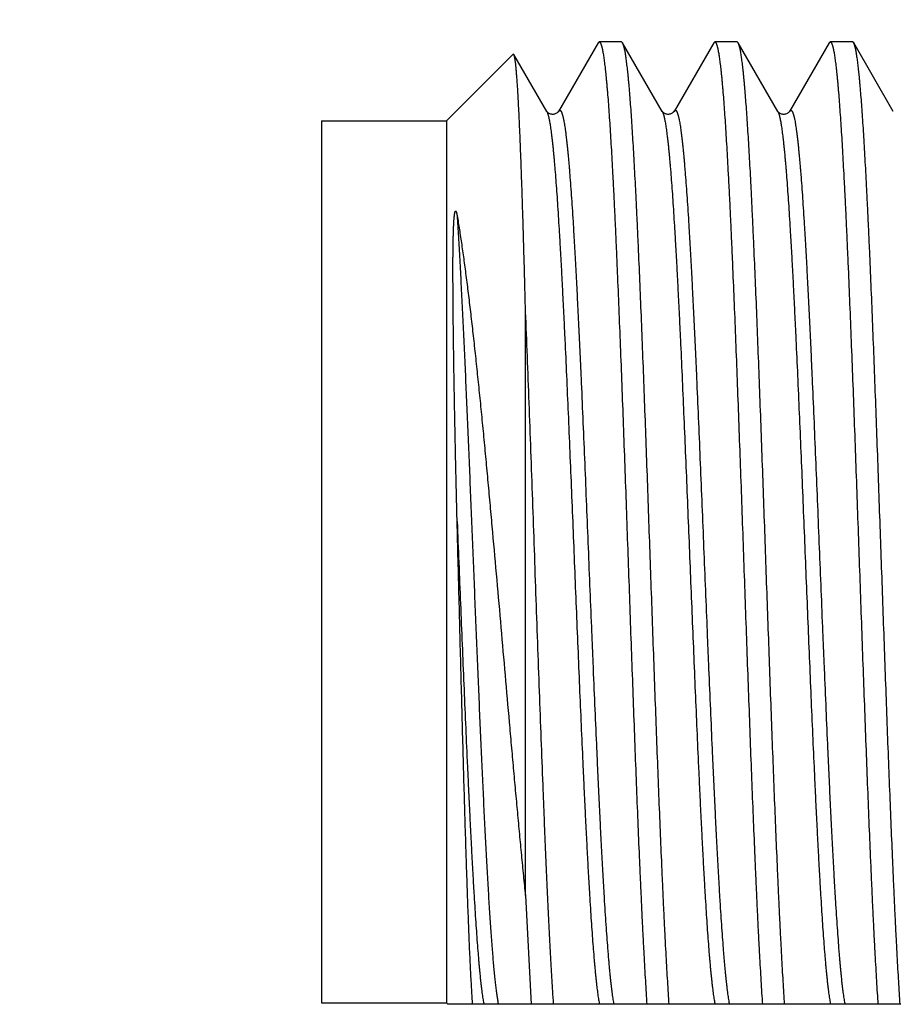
# Model space of a CAD drawing. Header units: inches. Extents: x 0.2 to 16.8, y 0.2 to 10.8.
# Tile 21 of 29: x 10.27 to 10.48, y 7.084 to 7.32. Entities that reach past the tile are written whole.
import ezdxf

# ---------------------------------------------------------------- set-up
doc = ezdxf.new("R2010")
doc.units = ezdxf.units.IN
doc.header["$LTSCALE"] = 0.935
doc.header["$MEASUREMENT"] = 0
doc.layers.get('0').update_dxf_attribs({"linetype": 'CONTINUOUS'})
doc.layers.add('DIMENSIONS', color=7, linetype='CONTINUOUS')
doc.styles.get("Standard").update_dxf_attribs({"font": 'txt', "width": 0.8})
doc.dimstyles.new('DIMSTYLE_1', dxfattribs={"dimtxt": 0.125, "dimasz": 0.18, "dimexe": 0.125, "dimexo": 0.0625, "dimgap": 0.03125, "dimtad": 0, "dimtih": 1, "dimtoh": 1, "dimzin": 4, "dimdsep": 46, "dimtxsty": 'STANDARD', "dimblk": '_FILLED', "dimblk1": '_FILLED', "dimblk2": '_FILLED', "dimcen": 0.09, "dimadec": 0, "dimazin": 0, "dimtp": 0.01, "dimtm": 0.01, "dimtfac": 1, "dimtofl": 0, "dimtmove": 0, "dimatfit": 3, "dimldrblk": '_FILLED', "dimfxl": 1, "dimtolj": 1, "dimtzin": 4, "dimarcsym": 0})

# ---------------------------------------------------------------- blocks, each defined once
blk = doc.blocks.new('*D14')
at = {"layer": 'DIMENSIONS', "color": 2, "linetype": 'CONTINUOUS'}
blk.add_line((10.34244, 7.35843), (10.34244, 9.04844), dxfattribs=at)
at = {"layer": 'DIMENSIONS', "color": 2, "linetype": 'CONTINUOUS', "insert": (10.27994, 9.11094), "char_height": 0.125, "width": 1.025, "attachment_point": 1, "rotation": 90, "line_spacing_factor": 0.9}
blk.add_mtext('.45{\\Ftxt.shx;\\W1.000000;\\H0.125000; }[11.4]', dxfattribs=at)
blk = doc.blocks.new('_FILLED')
at = {"color": 0, "linetype": 'BYBLOCK'}
blk.add_solid([(0, 0), (-1, 0.1736), (-1, -0.1736)], dxfattribs=at)

msp = doc.modelspace()

# ---------------------------------------------------------------- linework, layer by layer
at = {"color": 7, "linetype": 'CONTINUOUS'}
for p, q in [((10.40892, 7.31469), (10.3994, 7.29824)), ((10.40892, 7.31469), (10.40919, 7.31493)), ((10.41454, 7.31493), (10.40919, 7.31493)), ((10.41481, 7.31469), (10.41454, 7.31493)), ((10.42433, 7.29824), (10.41481, 7.31469)), ((10.43669, 7.31469), (10.42717, 7.29824)), ((10.43669, 7.31469), (10.43696, 7.31493)), ((10.44231, 7.31493), (10.43696, 7.31493)), ((10.44258, 7.31469), (10.44231, 7.31493)), ((10.4521, 7.29824), (10.44258, 7.31469)), ((10.46446, 7.31469), (10.45494, 7.29824)), ((10.46446, 7.31469), (10.46473, 7.31493)), ((10.47008, 7.31493), (10.46473, 7.31493)), ((10.47035, 7.31469), (10.47008, 7.31493)), ((10.47987, 7.29824), (10.47035, 7.31469)), ((10.37244, 7.29593), (10.38848, 7.31197)), ((10.38866, 7.3119), (10.38848, 7.31197)), ((10.39656, 7.29824), (10.38866, 7.3119)), ((10.34244, 7.29593), (10.34244, 7.08393)), ((10.34244, 7.29593), (10.37244, 7.29593)), ((10.37244, 7.29593), (10.37244, 7.08393)), ((10.39144, 7.10974), (10.39144, 7.25142)), ((10.39144, 7.10974), (10.39286, 7.0836)), ((10.34244, 7.08393), (10.37244, 7.08393)), ((10.37244, 7.08393), (10.37277, 7.0836)), ((10.57544, 7.0836), (10.37277, 7.0836))]:
    msp.add_line(p, q, dxfattribs=at)
for points in [[(10.3994, 7.29824), (10.39939, 7.29822), (10.39936, 7.29819), (10.39933, 7.29814), (10.39928, 7.29808), (10.39922, 7.29801), (10.39914, 7.29794), (10.39904, 7.29786), (10.39893, 7.29779), (10.39879, 7.29771), (10.39863, 7.29764), (10.39845, 7.29758), (10.39826, 7.29753), (10.39807, 7.29751), (10.39787, 7.29751), (10.39768, 7.29754), (10.39749, 7.29758), (10.39732, 7.29764), (10.39716, 7.29772), (10.39702, 7.29779), (10.39691, 7.29787), (10.39682, 7.29795), (10.39674, 7.29802), (10.39667, 7.29809), (10.39663, 7.29814), (10.39659, 7.29819), (10.39657, 7.29822), (10.39656, 7.29824)], [(10.42717, 7.29824), (10.42716, 7.29822), (10.42713, 7.29819), (10.4271, 7.29814), (10.42705, 7.29808), (10.42699, 7.29801), (10.42691, 7.29794), (10.42681, 7.29786), (10.4267, 7.29779), (10.42656, 7.29771), (10.4264, 7.29764), (10.42622, 7.29758), (10.42603, 7.29753), (10.42584, 7.29751), (10.42564, 7.29751), (10.42545, 7.29754), (10.42526, 7.29758), (10.42509, 7.29764), (10.42493, 7.29772), (10.42479, 7.29779), (10.42468, 7.29787), (10.42459, 7.29795), (10.42451, 7.29802), (10.42444, 7.29809), (10.4244, 7.29814), (10.42436, 7.29819), (10.42434, 7.29822), (10.42433, 7.29824)], [(10.45494, 7.29824), (10.45493, 7.29822), (10.4549, 7.29818), (10.45487, 7.29814), (10.45482, 7.29808), (10.45476, 7.29801), (10.45468, 7.29794), (10.45458, 7.29787), (10.45447, 7.29779), (10.45433, 7.29771), (10.45417, 7.29764), (10.45399, 7.29758), (10.4538, 7.29753), (10.45361, 7.29751), (10.45341, 7.29751), (10.45322, 7.29754), (10.45303, 7.29758), (10.45285, 7.29765), (10.45269, 7.29772), (10.45256, 7.2978), (10.45245, 7.29787), (10.45235, 7.29795), (10.45228, 7.29802), (10.45221, 7.29809), (10.45217, 7.29814), (10.45213, 7.29819), (10.45211, 7.29822), (10.4521, 7.29824)]]:
    msp.add_lwpolyline(points, dxfattribs=at)
for points, knots in [([(10.40919, 7.31493), (10.4092, 7.31493), (10.40921, 7.31492), (10.40924, 7.31492), (10.40926, 7.31491), (10.40928, 7.3149), (10.4093, 7.31489), (10.40933, 7.31486), (10.40937, 7.31482), (10.40942, 7.31476), (10.40945, 7.31471), (10.40948, 7.31465), (10.40951, 7.3146), (10.40955, 7.31451), (10.40959, 7.3144), (10.40964, 7.31428), (10.40968, 7.31415), (10.40973, 7.314), (10.40977, 7.31384), (10.40982, 7.31367), (10.40986, 7.31349), (10.40991, 7.31329), (10.40995, 7.31308), (10.41001, 7.31278), (10.41009, 7.31236), (10.41018, 7.31183), (10.41027, 7.31125), (10.41035, 7.31062), (10.41044, 7.30994), (10.41053, 7.3092), (10.41062, 7.30843), (10.41071, 7.3076), (10.4108, 7.30672), (10.41089, 7.3058), (10.41098, 7.30483), (10.41107, 7.30381), (10.41119, 7.30236), (10.41134, 7.30044), (10.41152, 7.29799), (10.4117, 7.29537), (10.41188, 7.29257), (10.41205, 7.28961), (10.41223, 7.28648), (10.41241, 7.2832), (10.41259, 7.27976), (10.41277, 7.27618), (10.41295, 7.27246), (10.41312, 7.2686), (10.4133, 7.26461), (10.41354, 7.25906), (10.41384, 7.25184), (10.4142, 7.24289), (10.41456, 7.2336), (10.41491, 7.22402), (10.41527, 7.21421), (10.41563, 7.20425), (10.41598, 7.19419), (10.41634, 7.18411), (10.41669, 7.17406), (10.41705, 7.16412), (10.41741, 7.15435), (10.41776, 7.1448), (10.41812, 7.13556), (10.41847, 7.12667), (10.41878, 7.11951), (10.41902, 7.114), (10.4192, 7.11005), (10.41937, 7.10623), (10.41955, 7.10255), (10.41973, 7.09901), (10.41991, 7.09562), (10.42009, 7.09239), (10.42027, 7.08931), (10.42044, 7.0864), (10.42057, 7.08451), (10.42063, 7.0836)], [0, 0, 0, 0, 0.000097, 0.000195, 0.000297, 0.000405, 0.00052, 0.000642, 0.000915, 0.001229, 0.001588, 0.001785, 0.001995, 0.00245, 0.002956, 0.003513, 0.004122, 0.004783, 0.005496, 0.006263, 0.007082, 0.007954, 0.008879, 0.009857, 0.011974, 0.014303, 0.016844, 0.019597, 0.022561, 0.025734, 0.029117, 0.032707, 0.036504, 0.040505, 0.044711, 0.049117, 0.053724, 0.063531, 0.074115, 0.08546, 0.097548, 0.110358, 0.12387, 0.138063, 0.152912, 0.168395, 0.184486, 0.201158, 0.218385, 0.236138, 0.273108, 0.311825, 0.352038, 0.393485, 0.435894, 0.478989, 0.522488, 0.566108, 0.609563, 0.652571, 0.694849, 0.736124, 0.776124, 0.814588, 0.851267, 0.868862, 0.885921, 0.902417, 0.918324, 0.933615, 0.948265, 0.96225, 0.975549, 0.988139, 1, 1, 1, 1]), ([(10.42598, 7.0836), (10.42592, 7.08449), (10.4258, 7.08633), (10.42563, 7.08917), (10.42545, 7.09216), (10.42528, 7.09531), (10.4251, 7.0986), (10.42493, 7.10204), (10.42475, 7.10561), (10.42458, 7.10932), (10.42441, 7.11315), (10.42417, 7.11849), (10.42388, 7.12543), (10.42353, 7.13406), (10.42318, 7.14303), (10.42283, 7.15229), (10.42249, 7.16179), (10.42214, 7.17146), (10.42167, 7.18454), (10.42121, 7.19764), (10.42075, 7.2107), (10.4204, 7.22033), (10.42005, 7.22978), (10.4197, 7.23898), (10.41936, 7.24787), (10.41901, 7.25641), (10.41871, 7.26327), (10.41848, 7.26854), (10.4183, 7.27231), (10.41813, 7.27595), (10.41796, 7.27946), (10.41778, 7.28283), (10.41761, 7.28605), (10.41743, 7.28913), (10.41726, 7.29205), (10.41709, 7.29481), (10.41691, 7.29741), (10.41674, 7.29984), (10.41656, 7.3021), (10.41642, 7.30387), (10.4163, 7.3052), (10.41621, 7.30613), (10.41612, 7.30702), (10.41604, 7.30786), (10.41595, 7.30865), (10.41586, 7.3094), (10.41577, 7.3101), (10.41569, 7.31075), (10.4156, 7.31136), (10.41551, 7.31192), (10.41543, 7.31243), (10.41534, 7.3129), (10.41527, 7.31326), (10.41521, 7.31352), (10.41516, 7.3137), (10.41512, 7.31386), (10.41507, 7.31402), (10.41503, 7.31416), (10.41499, 7.31429), (10.41494, 7.31441), (10.4149, 7.31451), (10.41486, 7.31461), (10.41483, 7.31466), (10.41481, 7.31469)], [0, 0, 0, 0, 0.011591, 0.023878, 0.036843, 0.050465, 0.064724, 0.079598, 0.095062, 0.111094, 0.127669, 0.14476, 0.180386, 0.21775, 0.25662, 0.296755, 0.337904, 0.379812, 0.422217, 0.507465, 0.549776, 0.591527, 0.632459, 0.672315, 0.71085, 0.747822, 0.783002, 0.799851, 0.816171, 0.831937, 0.847124, 0.861709, 0.875668, 0.888981, 0.901627, 0.913586, 0.92484, 0.935371, 0.945164, 0.954204, 0.958437, 0.962477, 0.966322, 0.969971, 0.973423, 0.976676, 0.979729, 0.982581, 0.985232, 0.987681, 0.989927, 0.99197, 0.99381, 0.994654, 0.995447, 0.99619, 0.996882, 0.997524, 0.998117, 0.99866, 0.999154, 0.999601, 1, 1, 1, 1]), ([(10.43696, 7.31493), (10.43697, 7.31493), (10.43698, 7.31492), (10.43701, 7.31492), (10.43703, 7.31491), (10.43705, 7.3149), (10.43707, 7.31489), (10.4371, 7.31486), (10.43714, 7.31482), (10.43719, 7.31476), (10.43722, 7.31471), (10.43725, 7.31465), (10.43728, 7.3146), (10.43732, 7.31451), (10.43736, 7.3144), (10.43741, 7.31428), (10.43745, 7.31415), (10.4375, 7.314), (10.43754, 7.31384), (10.43759, 7.31367), (10.43763, 7.31349), (10.43768, 7.31329), (10.43772, 7.31308), (10.43778, 7.31278), (10.43786, 7.31236), (10.43795, 7.31183), (10.43804, 7.31125), (10.43812, 7.31062), (10.43821, 7.30994), (10.4383, 7.3092), (10.43839, 7.30843), (10.43848, 7.3076), (10.43857, 7.30672), (10.43866, 7.3058), (10.43875, 7.30483), (10.43884, 7.30381), (10.43896, 7.30236), (10.43911, 7.30044), (10.43929, 7.29799), (10.43947, 7.29537), (10.43965, 7.29257), (10.43982, 7.28961), (10.44, 7.28648), (10.44018, 7.2832), (10.44036, 7.27976), (10.44054, 7.27618), (10.44072, 7.27246), (10.44089, 7.2686), (10.44107, 7.26461), (10.44131, 7.25906), (10.44161, 7.25184), (10.44197, 7.24289), (10.44233, 7.2336), (10.44268, 7.22402), (10.44304, 7.21421), (10.4434, 7.20425), (10.44375, 7.19419), (10.44411, 7.18411), (10.44446, 7.17406), (10.44482, 7.16412), (10.44518, 7.15435), (10.44553, 7.1448), (10.44589, 7.13556), (10.44624, 7.12667), (10.44655, 7.11951), (10.44679, 7.114), (10.44697, 7.11005), (10.44714, 7.10623), (10.44732, 7.10255), (10.4475, 7.09901), (10.44768, 7.09562), (10.44786, 7.09239), (10.44804, 7.08931), (10.44821, 7.0864), (10.44834, 7.08451), (10.4484, 7.0836)], [0, 0, 0, 0, 0.000097, 0.000195, 0.000297, 0.000405, 0.00052, 0.000642, 0.000915, 0.001229, 0.001588, 0.001785, 0.001995, 0.00245, 0.002956, 0.003513, 0.004122, 0.004783, 0.005496, 0.006263, 0.007082, 0.007954, 0.008879, 0.009857, 0.011974, 0.014303, 0.016844, 0.019597, 0.022561, 0.025734, 0.029117, 0.032707, 0.036504, 0.040505, 0.044711, 0.049117, 0.053724, 0.063531, 0.074115, 0.08546, 0.097548, 0.110358, 0.12387, 0.138063, 0.152912, 0.168395, 0.184486, 0.201158, 0.218385, 0.236138, 0.273108, 0.311825, 0.352038, 0.393485, 0.435894, 0.478989, 0.522488, 0.566108, 0.609563, 0.652571, 0.694849, 0.736124, 0.776124, 0.814588, 0.851267, 0.868862, 0.885921, 0.902417, 0.918324, 0.933615, 0.948265, 0.96225, 0.975549, 0.988139, 1, 1, 1, 1]), ([(10.45375, 7.0836), (10.45369, 7.08449), (10.45357, 7.08633), (10.4534, 7.08917), (10.45322, 7.09216), (10.45305, 7.09531), (10.45287, 7.0986), (10.4527, 7.10204), (10.45252, 7.10561), (10.45235, 7.10932), (10.45218, 7.11315), (10.45194, 7.11849), (10.45165, 7.12543), (10.4513, 7.13406), (10.45095, 7.14303), (10.4506, 7.15229), (10.45026, 7.16179), (10.44991, 7.17146), (10.44944, 7.18454), (10.44898, 7.19764), (10.44852, 7.2107), (10.44817, 7.22033), (10.44782, 7.22978), (10.44747, 7.23898), (10.44713, 7.24787), (10.44678, 7.25641), (10.44648, 7.26327), (10.44625, 7.26854), (10.44607, 7.27231), (10.4459, 7.27595), (10.44573, 7.27946), (10.44555, 7.28283), (10.44538, 7.28605), (10.4452, 7.28913), (10.44503, 7.29205), (10.44486, 7.29481), (10.44468, 7.29741), (10.44451, 7.29984), (10.44433, 7.3021), (10.44419, 7.30387), (10.44407, 7.3052), (10.44398, 7.30613), (10.44389, 7.30702), (10.44381, 7.30786), (10.44372, 7.30865), (10.44363, 7.3094), (10.44354, 7.3101), (10.44346, 7.31075), (10.44337, 7.31136), (10.44328, 7.31192), (10.4432, 7.31243), (10.44311, 7.3129), (10.44304, 7.31326), (10.44298, 7.31352), (10.44293, 7.3137), (10.44289, 7.31386), (10.44284, 7.31402), (10.4428, 7.31416), (10.44276, 7.31429), (10.44271, 7.31441), (10.44267, 7.31451), (10.44263, 7.31461), (10.4426, 7.31466), (10.44258, 7.31469)], [0, 0, 0, 0, 0.011591, 0.023878, 0.036843, 0.050465, 0.064724, 0.079598, 0.095062, 0.111094, 0.127669, 0.14476, 0.180386, 0.21775, 0.25662, 0.296755, 0.337904, 0.379812, 0.422217, 0.507465, 0.549776, 0.591527, 0.632459, 0.672315, 0.71085, 0.747822, 0.783002, 0.799851, 0.816171, 0.831937, 0.847124, 0.861709, 0.875668, 0.888981, 0.901627, 0.913586, 0.92484, 0.935371, 0.945164, 0.954204, 0.958437, 0.962477, 0.966322, 0.969971, 0.973423, 0.976676, 0.979729, 0.982581, 0.985232, 0.987681, 0.989927, 0.99197, 0.99381, 0.994654, 0.995447, 0.99619, 0.996882, 0.997524, 0.998117, 0.99866, 0.999154, 0.999601, 1, 1, 1, 1]), ([(10.46473, 7.31493), (10.46474, 7.31493), (10.46475, 7.31492), (10.46478, 7.31492), (10.4648, 7.31491), (10.46482, 7.3149), (10.46484, 7.31489), (10.46487, 7.31486), (10.46491, 7.31482), (10.46496, 7.31476), (10.46499, 7.31471), (10.46502, 7.31465), (10.46505, 7.3146), (10.46509, 7.31451), (10.46513, 7.3144), (10.46518, 7.31428), (10.46522, 7.31415), (10.46527, 7.314), (10.46531, 7.31384), (10.46536, 7.31367), (10.4654, 7.31349), (10.46545, 7.31329), (10.46549, 7.31308), (10.46555, 7.31278), (10.46563, 7.31236), (10.46572, 7.31183), (10.46581, 7.31125), (10.46589, 7.31062), (10.46598, 7.30994), (10.46607, 7.3092), (10.46616, 7.30843), (10.46625, 7.3076), (10.46634, 7.30672), (10.46643, 7.3058), (10.46652, 7.30483), (10.46661, 7.30381), (10.46673, 7.30236), (10.46688, 7.30044), (10.46706, 7.29799), (10.46724, 7.29537), (10.46742, 7.29257), (10.46759, 7.28961), (10.46777, 7.28648), (10.46795, 7.2832), (10.46813, 7.27976), (10.46831, 7.27618), (10.46849, 7.27246), (10.46866, 7.2686), (10.46884, 7.26461), (10.46908, 7.25906), (10.46938, 7.25184), (10.46974, 7.24289), (10.4701, 7.2336), (10.47045, 7.22402), (10.47081, 7.21421), (10.47117, 7.20425), (10.47152, 7.19419), (10.47188, 7.18411), (10.47223, 7.17406), (10.47259, 7.16412), (10.47295, 7.15435), (10.4733, 7.1448), (10.47366, 7.13556), (10.47401, 7.12667), (10.47432, 7.11951), (10.47456, 7.114), (10.47474, 7.11005), (10.47491, 7.10623), (10.47509, 7.10255), (10.47527, 7.09901), (10.47545, 7.09562), (10.47563, 7.09239), (10.47581, 7.08931), (10.47598, 7.0864), (10.47611, 7.08451), (10.47617, 7.0836)], [0, 0, 0, 0, 0.000097, 0.000195, 0.000297, 0.000405, 0.00052, 0.000642, 0.000915, 0.001229, 0.001588, 0.001785, 0.001995, 0.00245, 0.002956, 0.003513, 0.004122, 0.004783, 0.005496, 0.006263, 0.007082, 0.007954, 0.008879, 0.009857, 0.011974, 0.014303, 0.016844, 0.019597, 0.022561, 0.025734, 0.029117, 0.032707, 0.036504, 0.040505, 0.044711, 0.049117, 0.053724, 0.063531, 0.074115, 0.08546, 0.097548, 0.110358, 0.12387, 0.138063, 0.152912, 0.168395, 0.184486, 0.201158, 0.218385, 0.236138, 0.273108, 0.311825, 0.352038, 0.393485, 0.435894, 0.478989, 0.522488, 0.566108, 0.609563, 0.652571, 0.694849, 0.736124, 0.776124, 0.814588, 0.851267, 0.868862, 0.885921, 0.902417, 0.918324, 0.933615, 0.948265, 0.96225, 0.975549, 0.988139, 1, 1, 1, 1]), ([(10.48152, 7.0836), (10.48146, 7.08449), (10.48134, 7.08633), (10.48117, 7.08917), (10.48099, 7.09216), (10.48082, 7.09531), (10.48064, 7.0986), (10.48047, 7.10204), (10.48029, 7.10561), (10.48012, 7.10932), (10.47995, 7.11315), (10.47971, 7.11849), (10.47942, 7.12543), (10.47907, 7.13406), (10.47872, 7.14303), (10.47837, 7.15229), (10.47803, 7.16179), (10.47768, 7.17146), (10.47721, 7.18454), (10.47675, 7.19764), (10.47629, 7.2107), (10.47594, 7.22033), (10.47559, 7.22978), (10.47524, 7.23898), (10.4749, 7.24787), (10.47455, 7.25641), (10.47425, 7.26327), (10.47402, 7.26854), (10.47384, 7.27231), (10.47367, 7.27595), (10.4735, 7.27946), (10.47332, 7.28283), (10.47315, 7.28605), (10.47297, 7.28913), (10.4728, 7.29205), (10.47263, 7.29481), (10.47245, 7.29741), (10.47228, 7.29984), (10.4721, 7.3021), (10.47196, 7.30387), (10.47184, 7.3052), (10.47175, 7.30613), (10.47166, 7.30702), (10.47158, 7.30786), (10.47149, 7.30865), (10.4714, 7.3094), (10.47131, 7.3101), (10.47123, 7.31075), (10.47114, 7.31136), (10.47105, 7.31192), (10.47097, 7.31243), (10.47088, 7.3129), (10.47081, 7.31326), (10.47075, 7.31352), (10.4707, 7.3137), (10.47066, 7.31386), (10.47061, 7.31402), (10.47057, 7.31416), (10.47053, 7.31429), (10.47048, 7.31441), (10.47044, 7.31451), (10.4704, 7.31461), (10.47037, 7.31466), (10.47035, 7.31469)], [0, 0, 0, 0, 0.011591, 0.023878, 0.036843, 0.050465, 0.064724, 0.079598, 0.095062, 0.111094, 0.127669, 0.14476, 0.180386, 0.21775, 0.25662, 0.296755, 0.337904, 0.379812, 0.422217, 0.507465, 0.549776, 0.591527, 0.632459, 0.672315, 0.71085, 0.747822, 0.783002, 0.799851, 0.816171, 0.831937, 0.847124, 0.861709, 0.875668, 0.888981, 0.901627, 0.913586, 0.92484, 0.935371, 0.945164, 0.954204, 0.958437, 0.962477, 0.966322, 0.969971, 0.973423, 0.976676, 0.979729, 0.982581, 0.985232, 0.987681, 0.989927, 0.99197, 0.99381, 0.994654, 0.995447, 0.99619, 0.996882, 0.997524, 0.998117, 0.99866, 0.999154, 0.999601, 1, 1, 1, 1]), ([(10.39144, 7.25142), (10.39138, 7.25357), (10.39127, 7.2578), (10.3911, 7.264), (10.39093, 7.26992), (10.39076, 7.27552), (10.39058, 7.28078), (10.39044, 7.28495), (10.39032, 7.2881), (10.39023, 7.29032), (10.39014, 7.29245), (10.39006, 7.29447), (10.38997, 7.29639), (10.38988, 7.29821), (10.3898, 7.29992), (10.38971, 7.30152), (10.38962, 7.30302), (10.38954, 7.3044), (10.38945, 7.30567), (10.38936, 7.30683), (10.38929, 7.30772), (10.38923, 7.30837), (10.38918, 7.30882), (10.38914, 7.30924), (10.3891, 7.30963), (10.38905, 7.30999), (10.38901, 7.31032), (10.38897, 7.31062), (10.38892, 7.31089), (10.38888, 7.31114), (10.38884, 7.31132), (10.38881, 7.31145), (10.38879, 7.31154), (10.38877, 7.31161), (10.38874, 7.31169), (10.38872, 7.31175), (10.3887, 7.31181), (10.38868, 7.31186), (10.38866, 7.31189), (10.38866, 7.3119)], [0, 0, 0, 0, 0.106916, 0.209441, 0.307181, 0.399758, 0.486811, 0.568002, 0.606298, 0.64301, 0.678103, 0.711541, 0.743291, 0.773322, 0.801603, 0.828107, 0.852807, 0.875677, 0.896696, 0.915841, 0.933096, 0.941008, 0.948442, 0.955395, 0.961866, 0.967853, 0.973357, 0.978375, 0.982907, 0.986955, 0.990517, 0.992118, 0.993598, 0.994958, 0.996199, 0.997322, 0.998329, 0.99922, 1, 1, 1, 1]), ([(10.39656, 7.29824), (10.39658, 7.29821), (10.39661, 7.29815), (10.39666, 7.29804), (10.39671, 7.29792), (10.39676, 7.29779), (10.39681, 7.29764), (10.39686, 7.29748), (10.39691, 7.29731), (10.39696, 7.29712), (10.39701, 7.29692), (10.39706, 7.29671), (10.39711, 7.29648), (10.39717, 7.29615), (10.39726, 7.2957), (10.39736, 7.29513), (10.39745, 7.2945), (10.39755, 7.29382), (10.39765, 7.29309), (10.39775, 7.29231), (10.39785, 7.29147), (10.39795, 7.29059), (10.39805, 7.28965), (10.39815, 7.28867), (10.39824, 7.28763), (10.39834, 7.28655), (10.39844, 7.28541), (10.39858, 7.28381), (10.39874, 7.28168), (10.39894, 7.279), (10.39914, 7.27613), (10.39934, 7.27309), (10.39953, 7.26989), (10.39973, 7.26652), (10.39993, 7.26301), (10.40013, 7.25934), (10.40032, 7.25554), (10.40052, 7.2516), (10.40072, 7.24754), (10.40099, 7.2419), (10.40132, 7.23461), (10.40171, 7.22561), (10.40211, 7.21632), (10.4025, 7.20681), (10.4029, 7.19717), (10.40329, 7.18748), (10.40368, 7.1778), (10.40408, 7.16822), (10.40447, 7.15882), (10.40487, 7.14966), (10.4052, 7.14222), (10.40547, 7.13645), (10.40566, 7.13227), (10.40586, 7.12821), (10.40606, 7.12428), (10.40626, 7.12048), (10.40645, 7.11681), (10.40665, 7.1133), (10.40685, 7.10993), (10.40705, 7.10673), (10.40724, 7.10369), (10.40744, 7.10083), (10.40764, 7.09814), (10.40781, 7.09602), (10.40794, 7.09442), (10.40804, 7.09329), (10.40814, 7.0922), (10.40824, 7.09117), (10.40834, 7.09018), (10.40844, 7.08925), (10.40853, 7.08836), (10.40863, 7.08753), (10.40873, 7.08675), (10.40883, 7.08602), (10.40893, 7.08534), (10.40903, 7.08471), (10.40913, 7.08414), (10.4092, 7.08377), (10.40923, 7.0836)], [0, 0, 0, 0, 0.000487, 0.00103, 0.001631, 0.002291, 0.003009, 0.003788, 0.004627, 0.005526, 0.006485, 0.007505, 0.008586, 0.009728, 0.012193, 0.014902, 0.017852, 0.021044, 0.024475, 0.028145, 0.032052, 0.036194, 0.04057, 0.045177, 0.050013, 0.055076, 0.060363, 0.065872, 0.077545, 0.090072, 0.103428, 0.117587, 0.13252, 0.148197, 0.164589, 0.181661, 0.19938, 0.217711, 0.236616, 0.256058, 0.296398, 0.338405, 0.381746, 0.426072, 0.471029, 0.516256, 0.561393, 0.606076, 0.649949, 0.69266, 0.733867, 0.753803, 0.773241, 0.792141, 0.810467, 0.82818, 0.845247, 0.861632, 0.877303, 0.892229, 0.906381, 0.919729, 0.932249, 0.943914, 0.949419, 0.954703, 0.959761, 0.964593, 0.969196, 0.973568, 0.977706, 0.981608, 0.985274, 0.988701, 0.991889, 0.994835, 0.997539, 1, 1, 1, 1]), ([(10.3994, 7.29824), (10.39942, 7.29827), (10.39944, 7.29831), (10.39948, 7.29836), (10.3995, 7.29839), (10.39953, 7.29842), (10.39956, 7.29844), (10.39958, 7.29846), (10.39961, 7.29848), (10.39963, 7.29849), (10.39966, 7.2985), (10.39969, 7.29851), (10.39971, 7.29851), (10.39974, 7.29851), (10.39977, 7.2985), (10.39979, 7.29849), (10.39982, 7.29848), (10.39984, 7.29846), (10.39987, 7.29844), (10.3999, 7.29842), (10.39992, 7.29839), (10.39995, 7.29836), (10.39997, 7.29832), (10.4, 7.29828), (10.40003, 7.29824), (10.40005, 7.29819), (10.40008, 7.29814), (10.4001, 7.29809), (10.40014, 7.29801), (10.40018, 7.2979), (10.40023, 7.29776), (10.40029, 7.2976), (10.40034, 7.29743), (10.40039, 7.29724), (10.40044, 7.29704), (10.40049, 7.29682), (10.40055, 7.29659), (10.4006, 7.29634), (10.40067, 7.29599), (10.40076, 7.2955), (10.40086, 7.29488), (10.40096, 7.2942), (10.40107, 7.29346), (10.40117, 7.29267), (10.40127, 7.29181), (10.40138, 7.2909), (10.40148, 7.28994), (10.40158, 7.28892), (10.40169, 7.28784), (10.40179, 7.28672), (10.4019, 7.28553), (10.402, 7.2843), (10.40214, 7.28255), (10.40232, 7.28024), (10.40252, 7.27731), (10.40273, 7.27419), (10.40294, 7.27089), (10.40314, 7.26741), (10.40335, 7.26375), (10.40356, 7.25993), (10.40377, 7.25596), (10.40397, 7.25185), (10.40418, 7.24759), (10.40439, 7.24321), (10.4046, 7.23871), (10.40488, 7.23251), (10.40522, 7.22453), (10.40564, 7.21475), (10.40605, 7.20475), (10.40646, 7.19462), (10.40688, 7.18445), (10.40722, 7.17599), (10.4075, 7.16926), (10.40778, 7.16266), (10.40812, 7.15458), (10.40847, 7.14663), (10.40875, 7.14044), (10.40895, 7.13596), (10.40916, 7.1316), (10.40937, 7.12736), (10.40957, 7.12327), (10.40978, 7.11932), (10.40999, 7.11553), (10.4102, 7.1119), (10.4104, 7.10844), (10.41061, 7.10517), (10.41082, 7.10208), (10.41103, 7.09918), (10.4112, 7.0969), (10.41134, 7.09517), (10.41145, 7.09395), (10.41155, 7.09278), (10.41165, 7.09167), (10.41176, 7.09061), (10.41186, 7.08961), (10.41196, 7.08866), (10.41207, 7.08777), (10.41217, 7.08693), (10.41227, 7.08616), (10.41238, 7.08544), (10.41248, 7.08477), (10.41259, 7.08417), (10.41266, 7.08378), (10.41269, 7.0836)], [0, 0, 0, 0, 0.00045, 0.000654, 0.000844, 0.001021, 0.001185, 0.001339, 0.001482, 0.001616, 0.001744, 0.001867, 0.001987, 0.002108, 0.002231, 0.002359, 0.002494, 0.002637, 0.002791, 0.002956, 0.003133, 0.003323, 0.003528, 0.003746, 0.003979, 0.004227, 0.00449, 0.004769, 0.005064, 0.0057, 0.006401, 0.007167, 0.007999, 0.008896, 0.00986, 0.010891, 0.011988, 0.013151, 0.014381, 0.017041, 0.019967, 0.023157, 0.026612, 0.030328, 0.034306, 0.038542, 0.043034, 0.047781, 0.05278, 0.058028, 0.063522, 0.06926, 0.075238, 0.087903, 0.101489, 0.115967, 0.131306, 0.147471, 0.164427, 0.182137, 0.200563, 0.219663, 0.239395, 0.259717, 0.280584, 0.301949, 0.345986, 0.391439, 0.437909, 0.484987, 0.532256, 0.579302, 0.602611, 0.625708, 0.671067, 0.714979, 0.73627, 0.757056, 0.777291, 0.796929, 0.815928, 0.834247, 0.851844, 0.868681, 0.884721, 0.89993, 0.914273, 0.927719, 0.94024, 0.946145, 0.951809, 0.957228, 0.962399, 0.967321, 0.97199, 0.976404, 0.980561, 0.984458, 0.988095, 0.991468, 0.994578, 0.997422, 1, 1, 1, 1]), ([(10.42433, 7.29824), (10.42435, 7.29821), (10.42438, 7.29815), (10.42443, 7.29804), (10.42448, 7.29792), (10.42453, 7.29779), (10.42458, 7.29764), (10.42463, 7.29748), (10.42468, 7.29731), (10.42473, 7.29712), (10.42478, 7.29692), (10.42483, 7.29671), (10.42488, 7.29648), (10.42494, 7.29615), (10.42503, 7.2957), (10.42513, 7.29513), (10.42522, 7.2945), (10.42532, 7.29382), (10.42542, 7.29309), (10.42552, 7.29231), (10.42562, 7.29147), (10.42572, 7.29059), (10.42582, 7.28965), (10.42592, 7.28867), (10.42601, 7.28763), (10.42611, 7.28655), (10.42621, 7.28541), (10.42635, 7.28381), (10.42651, 7.28168), (10.42671, 7.279), (10.42691, 7.27613), (10.42711, 7.27309), (10.4273, 7.26989), (10.4275, 7.26652), (10.4277, 7.26301), (10.4279, 7.25934), (10.42809, 7.25554), (10.42829, 7.2516), (10.42849, 7.24754), (10.42876, 7.2419), (10.42909, 7.23461), (10.42948, 7.22561), (10.42988, 7.21632), (10.43027, 7.20681), (10.43067, 7.19717), (10.43106, 7.18748), (10.43145, 7.1778), (10.43185, 7.16822), (10.43224, 7.15882), (10.43264, 7.14966), (10.43297, 7.14222), (10.43324, 7.13645), (10.43343, 7.13227), (10.43363, 7.12821), (10.43383, 7.12428), (10.43403, 7.12048), (10.43422, 7.11681), (10.43442, 7.1133), (10.43462, 7.10993), (10.43482, 7.10673), (10.43501, 7.10369), (10.43521, 7.10083), (10.43541, 7.09814), (10.43558, 7.09602), (10.43571, 7.09442), (10.43581, 7.09329), (10.43591, 7.0922), (10.43601, 7.09117), (10.43611, 7.09018), (10.43621, 7.08925), (10.4363, 7.08836), (10.4364, 7.08753), (10.4365, 7.08675), (10.4366, 7.08602), (10.4367, 7.08534), (10.4368, 7.08471), (10.4369, 7.08414), (10.43697, 7.08377), (10.437, 7.0836)], [0, 0, 0, 0, 0.000487, 0.00103, 0.001631, 0.002291, 0.003009, 0.003788, 0.004627, 0.005526, 0.006485, 0.007505, 0.008586, 0.009728, 0.012193, 0.014902, 0.017852, 0.021044, 0.024475, 0.028145, 0.032052, 0.036194, 0.04057, 0.045177, 0.050013, 0.055076, 0.060363, 0.065872, 0.077545, 0.090072, 0.103428, 0.117587, 0.13252, 0.148197, 0.164589, 0.181661, 0.19938, 0.217711, 0.236616, 0.256058, 0.296398, 0.338405, 0.381746, 0.426072, 0.471029, 0.516256, 0.561393, 0.606076, 0.649949, 0.69266, 0.733867, 0.753803, 0.773241, 0.792141, 0.810467, 0.82818, 0.845247, 0.861632, 0.877303, 0.892229, 0.906381, 0.919729, 0.932249, 0.943914, 0.949419, 0.954703, 0.959761, 0.964593, 0.969196, 0.973568, 0.977706, 0.981608, 0.985274, 0.988701, 0.991889, 0.994835, 0.997539, 1, 1, 1, 1]), ([(10.42717, 7.29824), (10.42719, 7.29827), (10.42721, 7.29831), (10.42725, 7.29836), (10.42727, 7.29839), (10.4273, 7.29842), (10.42733, 7.29844), (10.42735, 7.29846), (10.42738, 7.29848), (10.4274, 7.29849), (10.42743, 7.2985), (10.42746, 7.29851), (10.42748, 7.29851), (10.42751, 7.29851), (10.42754, 7.2985), (10.42756, 7.29849), (10.42759, 7.29848), (10.42761, 7.29846), (10.42764, 7.29844), (10.42767, 7.29842), (10.42769, 7.29839), (10.42772, 7.29836), (10.42774, 7.29832), (10.42777, 7.29828), (10.4278, 7.29824), (10.42782, 7.29819), (10.42785, 7.29814), (10.42787, 7.29809), (10.42791, 7.29801), (10.42795, 7.2979), (10.428, 7.29776), (10.42806, 7.2976), (10.42811, 7.29743), (10.42816, 7.29724), (10.42821, 7.29704), (10.42826, 7.29682), (10.42832, 7.29659), (10.42837, 7.29634), (10.42844, 7.29599), (10.42853, 7.2955), (10.42863, 7.29488), (10.42873, 7.2942), (10.42884, 7.29346), (10.42894, 7.29267), (10.42904, 7.29181), (10.42915, 7.2909), (10.42925, 7.28994), (10.42935, 7.28892), (10.42946, 7.28784), (10.42956, 7.28672), (10.42967, 7.28553), (10.42977, 7.2843), (10.42991, 7.28255), (10.43009, 7.28024), (10.43029, 7.27731), (10.4305, 7.27419), (10.43071, 7.27089), (10.43091, 7.26741), (10.43112, 7.26375), (10.43133, 7.25993), (10.43154, 7.25596), (10.43174, 7.25185), (10.43195, 7.24759), (10.43216, 7.24321), (10.43237, 7.23871), (10.43265, 7.23251), (10.43299, 7.22453), (10.43341, 7.21475), (10.43382, 7.20475), (10.43423, 7.19462), (10.43465, 7.18445), (10.43499, 7.17599), (10.43527, 7.16926), (10.43555, 7.16266), (10.43589, 7.15458), (10.43624, 7.14663), (10.43652, 7.14044), (10.43672, 7.13596), (10.43693, 7.1316), (10.43714, 7.12736), (10.43734, 7.12327), (10.43755, 7.11932), (10.43776, 7.11553), (10.43797, 7.1119), (10.43817, 7.10844), (10.43838, 7.10517), (10.43859, 7.10208), (10.4388, 7.09918), (10.43897, 7.0969), (10.43911, 7.09517), (10.43922, 7.09395), (10.43932, 7.09278), (10.43942, 7.09167), (10.43953, 7.09061), (10.43963, 7.08961), (10.43973, 7.08866), (10.43984, 7.08777), (10.43994, 7.08693), (10.44004, 7.08616), (10.44015, 7.08544), (10.44025, 7.08477), (10.44036, 7.08417), (10.44043, 7.08378), (10.44046, 7.0836)], [0, 0, 0, 0, 0.00045, 0.000654, 0.000844, 0.001021, 0.001185, 0.001339, 0.001482, 0.001616, 0.001744, 0.001867, 0.001987, 0.002108, 0.002231, 0.002359, 0.002494, 0.002637, 0.002791, 0.002956, 0.003133, 0.003323, 0.003528, 0.003746, 0.003979, 0.004227, 0.00449, 0.004769, 0.005064, 0.0057, 0.006401, 0.007167, 0.007999, 0.008896, 0.00986, 0.010891, 0.011988, 0.013151, 0.014381, 0.017041, 0.019967, 0.023157, 0.026612, 0.030328, 0.034306, 0.038542, 0.043034, 0.047781, 0.05278, 0.058028, 0.063522, 0.06926, 0.075238, 0.087903, 0.101489, 0.115967, 0.131306, 0.147471, 0.164427, 0.182137, 0.200563, 0.219663, 0.239395, 0.259717, 0.280584, 0.301949, 0.345986, 0.391439, 0.437909, 0.484987, 0.532256, 0.579302, 0.602611, 0.625708, 0.671067, 0.714979, 0.73627, 0.757056, 0.777291, 0.796929, 0.815928, 0.834247, 0.851844, 0.868681, 0.884721, 0.89993, 0.914273, 0.927719, 0.94024, 0.946145, 0.951809, 0.957228, 0.962399, 0.967321, 0.97199, 0.976404, 0.980561, 0.984458, 0.988095, 0.991468, 0.994578, 0.997422, 1, 1, 1, 1]), ([(10.4521, 7.29824), (10.45212, 7.29821), (10.45215, 7.29815), (10.4522, 7.29804), (10.45225, 7.29792), (10.4523, 7.29779), (10.45235, 7.29764), (10.4524, 7.29748), (10.45245, 7.29731), (10.4525, 7.29712), (10.45255, 7.29692), (10.4526, 7.29671), (10.45265, 7.29648), (10.45271, 7.29615), (10.4528, 7.2957), (10.4529, 7.29513), (10.45299, 7.2945), (10.45309, 7.29382), (10.45319, 7.29309), (10.45329, 7.29231), (10.45339, 7.29147), (10.45349, 7.29059), (10.45359, 7.28965), (10.45369, 7.28867), (10.45378, 7.28763), (10.45388, 7.28655), (10.45398, 7.28541), (10.45412, 7.28381), (10.45428, 7.28168), (10.45448, 7.279), (10.45468, 7.27613), (10.45488, 7.27309), (10.45507, 7.26989), (10.45527, 7.26652), (10.45547, 7.26301), (10.45567, 7.25934), (10.45586, 7.25554), (10.45606, 7.2516), (10.45626, 7.24754), (10.45653, 7.2419), (10.45686, 7.23461), (10.45725, 7.22561), (10.45765, 7.21632), (10.45804, 7.20681), (10.45844, 7.19717), (10.45883, 7.18748), (10.45922, 7.1778), (10.45962, 7.16822), (10.46001, 7.15882), (10.46041, 7.14966), (10.46074, 7.14222), (10.46101, 7.13645), (10.4612, 7.13227), (10.4614, 7.12821), (10.4616, 7.12428), (10.4618, 7.12048), (10.46199, 7.11681), (10.46219, 7.1133), (10.46239, 7.10993), (10.46259, 7.10673), (10.46278, 7.10369), (10.46298, 7.10083), (10.46318, 7.09814), (10.46335, 7.09602), (10.46348, 7.09442), (10.46358, 7.09329), (10.46368, 7.0922), (10.46378, 7.09117), (10.46388, 7.09018), (10.46398, 7.08925), (10.46407, 7.08836), (10.46417, 7.08753), (10.46427, 7.08675), (10.46437, 7.08602), (10.46447, 7.08534), (10.46457, 7.08471), (10.46467, 7.08414), (10.46474, 7.08377), (10.46477, 7.0836)], [0, 0, 0, 0, 0.000487, 0.00103, 0.001631, 0.002291, 0.003009, 0.003788, 0.004627, 0.005525, 0.006485, 0.007505, 0.008586, 0.009728, 0.012193, 0.014902, 0.017852, 0.021044, 0.024475, 0.028145, 0.032052, 0.036194, 0.04057, 0.045177, 0.050013, 0.055076, 0.060363, 0.065872, 0.077545, 0.090072, 0.103428, 0.117587, 0.13252, 0.148197, 0.164589, 0.181661, 0.19938, 0.217711, 0.236616, 0.256058, 0.296397, 0.338405, 0.381746, 0.426072, 0.471029, 0.516256, 0.561393, 0.606076, 0.649949, 0.69266, 0.733867, 0.753803, 0.773241, 0.792141, 0.810467, 0.82818, 0.845247, 0.861632, 0.877303, 0.892229, 0.906381, 0.919729, 0.932249, 0.943914, 0.949419, 0.954703, 0.959761, 0.964593, 0.969196, 0.973568, 0.977706, 0.981608, 0.985274, 0.988701, 0.991889, 0.994835, 0.997539, 1, 1, 1, 1]), ([(10.45494, 7.29824), (10.45496, 7.29827), (10.45498, 7.29831), (10.45502, 7.29836), (10.45504, 7.29839), (10.45507, 7.29842), (10.4551, 7.29844), (10.45512, 7.29846), (10.45515, 7.29848), (10.45517, 7.29849), (10.4552, 7.2985), (10.45523, 7.29851), (10.45525, 7.29851), (10.45528, 7.29851), (10.45531, 7.2985), (10.45533, 7.29849), (10.45536, 7.29848), (10.45538, 7.29846), (10.45541, 7.29844), (10.45544, 7.29842), (10.45546, 7.29839), (10.45549, 7.29836), (10.45551, 7.29832), (10.45554, 7.29828), (10.45557, 7.29824), (10.45559, 7.29819), (10.45562, 7.29814), (10.45564, 7.29809), (10.45568, 7.29801), (10.45572, 7.2979), (10.45577, 7.29776), (10.45583, 7.2976), (10.45588, 7.29743), (10.45593, 7.29724), (10.45598, 7.29704), (10.45603, 7.29682), (10.45609, 7.29659), (10.45614, 7.29634), (10.45621, 7.29599), (10.4563, 7.2955), (10.4564, 7.29488), (10.4565, 7.2942), (10.45661, 7.29346), (10.45671, 7.29267), (10.45681, 7.29181), (10.45692, 7.2909), (10.45702, 7.28994), (10.45712, 7.28892), (10.45723, 7.28784), (10.45733, 7.28672), (10.45744, 7.28553), (10.45754, 7.2843), (10.45768, 7.28255), (10.45786, 7.28024), (10.45806, 7.27731), (10.45827, 7.27419), (10.45848, 7.27089), (10.45868, 7.26741), (10.45889, 7.26375), (10.4591, 7.25993), (10.45931, 7.25596), (10.45951, 7.25185), (10.45972, 7.24759), (10.45993, 7.24321), (10.46014, 7.23871), (10.46042, 7.23251), (10.46076, 7.22453), (10.46118, 7.21475), (10.46159, 7.20475), (10.462, 7.19462), (10.46242, 7.18445), (10.46276, 7.17599), (10.46304, 7.16926), (10.46332, 7.16266), (10.46366, 7.15458), (10.46401, 7.14663), (10.46429, 7.14044), (10.46449, 7.13596), (10.4647, 7.1316), (10.46491, 7.12736), (10.46511, 7.12327), (10.46532, 7.11932), (10.46553, 7.11553), (10.46574, 7.1119), (10.46594, 7.10844), (10.46615, 7.10517), (10.46636, 7.10208), (10.46657, 7.09918), (10.46674, 7.0969), (10.46688, 7.09517), (10.46699, 7.09395), (10.46709, 7.09278), (10.46719, 7.09167), (10.4673, 7.09061), (10.4674, 7.08961), (10.4675, 7.08866), (10.46761, 7.08777), (10.46771, 7.08693), (10.46781, 7.08616), (10.46792, 7.08544), (10.46802, 7.08477), (10.46813, 7.08417), (10.4682, 7.08378), (10.46823, 7.0836)], [0, 0, 0, 0, 0.00045, 0.000654, 0.000844, 0.001021, 0.001185, 0.001339, 0.001482, 0.001616, 0.001744, 0.001867, 0.001987, 0.002108, 0.002231, 0.002359, 0.002494, 0.002637, 0.002791, 0.002956, 0.003133, 0.003323, 0.003528, 0.003746, 0.003979, 0.004227, 0.00449, 0.004769, 0.005064, 0.0057, 0.006401, 0.007167, 0.007999, 0.008896, 0.00986, 0.010891, 0.011988, 0.013151, 0.014381, 0.017041, 0.019967, 0.023157, 0.026612, 0.030328, 0.034306, 0.038542, 0.043034, 0.047781, 0.05278, 0.058028, 0.063522, 0.06926, 0.075238, 0.087903, 0.101489, 0.115967, 0.131306, 0.147471, 0.164427, 0.182137, 0.200563, 0.219663, 0.239395, 0.259717, 0.280584, 0.301949, 0.345986, 0.391439, 0.437909, 0.484987, 0.532256, 0.579302, 0.602611, 0.625708, 0.671067, 0.714979, 0.73627, 0.757056, 0.777291, 0.796929, 0.815928, 0.834247, 0.851844, 0.868681, 0.884721, 0.89993, 0.914273, 0.927719, 0.94024, 0.946145, 0.951809, 0.957228, 0.962399, 0.967321, 0.97199, 0.976404, 0.980561, 0.984458, 0.988095, 0.991468, 0.994578, 0.997422, 1, 1, 1, 1]), ([(10.37503, 7.19964), (10.37498, 7.20148), (10.37489, 7.20514), (10.37476, 7.21061), (10.37464, 7.21602), (10.37453, 7.22136), (10.37443, 7.22662), (10.37435, 7.23093), (10.37429, 7.23433), (10.37425, 7.23684), (10.37421, 7.23932), (10.37418, 7.24176), (10.37415, 7.24417), (10.37412, 7.24655), (10.37409, 7.24889), (10.37407, 7.25119), (10.37405, 7.25345), (10.37404, 7.25567), (10.37403, 7.25749), (10.37403, 7.25893), (10.37402, 7.25999), (10.37403, 7.26105), (10.37403, 7.26209), (10.37403, 7.26312), (10.37404, 7.26414), (10.37405, 7.26515), (10.37406, 7.26599), (10.37407, 7.26665), (10.37408, 7.26714), (10.37409, 7.26764), (10.37411, 7.26812), (10.37412, 7.26861), (10.37413, 7.2691), (10.37415, 7.26958), (10.37417, 7.27006), (10.37419, 7.27054), (10.3742, 7.27094), (10.37422, 7.27125), (10.37423, 7.27149), (10.37425, 7.27173), (10.37426, 7.27197), (10.37428, 7.27221), (10.3743, 7.27244), (10.37432, 7.27264), (10.37433, 7.2728), (10.37434, 7.27292), (10.37436, 7.27304), (10.37437, 7.27316), (10.37438, 7.27329), (10.3744, 7.27341), (10.37441, 7.27351), (10.37443, 7.27359), (10.37444, 7.27365), (10.37445, 7.27372), (10.37446, 7.27378), (10.37447, 7.27384), (10.37449, 7.27391), (10.3745, 7.27396), (10.37451, 7.27401), (10.37452, 7.27404), (10.37453, 7.27407), (10.37454, 7.27411), (10.37456, 7.27414), (10.37457, 7.27417), (10.37458, 7.2742), (10.37459, 7.27422), (10.3746, 7.27423), (10.37462, 7.27425), (10.37463, 7.27426), (10.37465, 7.27427), (10.37466, 7.27427), (10.37467, 7.27427), (10.37468, 7.27427), (10.3747, 7.27427), (10.37471, 7.27426), (10.37472, 7.27424), (10.37474, 7.27423), (10.37475, 7.27421), (10.37476, 7.27419), (10.37477, 7.27418), (10.37478, 7.27415), (10.37479, 7.27412), (10.37481, 7.27408), (10.37483, 7.27404), (10.37484, 7.27399), (10.37485, 7.27395), (10.37487, 7.27389), (10.37489, 7.27382), (10.37491, 7.27373), (10.37493, 7.27363), (10.37495, 7.27354), (10.37497, 7.27344), (10.37499, 7.27335), (10.37501, 7.27325), (10.37502, 7.27318), (10.37503, 7.27315)], [0, 0, 0, 0, 0.072725, 0.144852, 0.216201, 0.286593, 0.355849, 0.423798, 0.457228, 0.490269, 0.522898, 0.555098, 0.586849, 0.618131, 0.648928, 0.679223, 0.709, 0.738245, 0.766947, 0.781091, 0.795096, 0.808962, 0.822688, 0.836275, 0.849722, 0.863031, 0.876204, 0.88274, 0.889244, 0.895716, 0.902157, 0.908568, 0.91495, 0.921306, 0.927638, 0.933948, 0.940242, 0.943384, 0.946524, 0.949664, 0.952806, 0.95595, 0.959099, 0.962258, 0.963843, 0.965432, 0.967026, 0.968627, 0.970237, 0.971857, 0.973492, 0.974316, 0.975146, 0.975982, 0.976827, 0.977681, 0.978549, 0.979433, 0.979884, 0.980341, 0.980808, 0.981286, 0.981779, 0.982294, 0.982561, 0.982838, 0.983122, 0.983407, 0.983671, 0.983891, 0.984068, 0.984219, 0.984356, 0.984487, 0.984742, 0.984998, 0.985257, 0.985521, 0.985789, 0.986061, 0.986338, 0.986899, 0.987472, 0.988054, 0.988645, 0.989241, 0.989844, 0.991066, 0.992305, 0.993559, 0.994827, 0.996105, 0.997394, 0.998693, 1, 1, 1, 1]), ([(10.37503, 7.27315), (10.37508, 7.27232), (10.37518, 7.27063), (10.37534, 7.26804), (10.37549, 7.26535), (10.3757, 7.26159), (10.37596, 7.25668), (10.37627, 7.25054), (10.37658, 7.24411), (10.37689, 7.23741), (10.37719, 7.23048), (10.3775, 7.22335), (10.37781, 7.21605), (10.37812, 7.20863), (10.37843, 7.20112), (10.37884, 7.19102), (10.37925, 7.18093), (10.37966, 7.17088), (10.37997, 7.16347), (10.38028, 7.15618), (10.38059, 7.14906), (10.3809, 7.14214), (10.38121, 7.13545), (10.38151, 7.12903), (10.38182, 7.1229), (10.38208, 7.118), (10.38229, 7.11425), (10.38245, 7.11157), (10.3826, 7.10899), (10.38276, 7.10651), (10.38291, 7.10413), (10.38306, 7.10186), (10.38322, 7.09969), (10.38337, 7.09764), (10.38353, 7.0957), (10.38368, 7.09387), (10.38384, 7.09216), (10.38399, 7.09057), (10.38414, 7.0891), (10.38428, 7.08795), (10.38438, 7.0871), (10.38446, 7.08651), (10.38454, 7.08594), (10.38461, 7.08541), (10.38469, 7.08491), (10.38477, 7.08445), (10.38484, 7.08401), (10.3849, 7.08373), (10.38492, 7.0836)], [0, 0, 0, 0, 0.013147, 0.026814, 0.040984, 0.055641, 0.086339, 0.11876, 0.152744, 0.188128, 0.224736, 0.262392, 0.30091, 0.340102, 0.379777, 0.419742, 0.499755, 0.539412, 0.578578, 0.617062, 0.654674, 0.691231, 0.726555, 0.760473, 0.792819, 0.823436, 0.838049, 0.852175, 0.865796, 0.878895, 0.891458, 0.903467, 0.914911, 0.925773, 0.936041, 0.945704, 0.954749, 0.963166, 0.970945, 0.978077, 0.981398, 0.984555, 0.987546, 0.990371, 0.99303, 0.995521, 0.997844, 1, 1, 1, 1]), ([(10.37503, 7.27315), (10.37512, 7.2726), (10.37531, 7.27147), (10.37558, 7.26976), (10.37585, 7.26798), (10.37613, 7.26614), (10.3764, 7.26424), (10.37667, 7.26229), (10.37694, 7.26028), (10.37731, 7.2575), (10.37776, 7.2539), (10.37829, 7.24944), (10.37883, 7.2448), (10.37936, 7.23998), (10.37989, 7.23502), (10.38041, 7.22991), (10.38094, 7.22467), (10.38146, 7.21933), (10.38198, 7.21388), (10.38249, 7.20835), (10.38301, 7.20275), (10.38369, 7.19518), (10.38454, 7.18564), (10.38555, 7.17418), (10.38654, 7.16276), (10.38737, 7.15332), (10.38803, 7.14588), (10.38852, 7.1404), (10.38901, 7.13501), (10.3895, 7.12972), (10.38999, 7.12455), (10.39047, 7.11949), (10.39095, 7.11457), (10.39128, 7.11133), (10.39144, 7.10974)], [0, 0, 0, 0, 0.01023, 0.020831, 0.031794, 0.043112, 0.054776, 0.066777, 0.079107, 0.091758, 0.117983, 0.145377, 0.173864, 0.203365, 0.233799, 0.265084, 0.297137, 0.329874, 0.36321, 0.39706, 0.431338, 0.46596, 0.535891, 0.606179, 0.676163, 0.745201, 0.779172, 0.812676, 0.845641, 0.877997, 0.909676, 0.940612, 0.97074, 1, 1, 1, 1]), ([(10.39821, 7.0836), (10.39814, 7.08469), (10.39799, 7.08694), (10.39778, 7.09044), (10.39757, 7.09417), (10.39736, 7.09812), (10.39715, 7.10227), (10.39694, 7.10663), (10.39672, 7.11118), (10.39651, 7.11591), (10.3963, 7.12081), (10.39609, 7.12586), (10.39588, 7.13106), (10.39559, 7.13826), (10.39524, 7.14753), (10.39482, 7.15892), (10.3944, 7.1706), (10.39398, 7.18245), (10.39356, 7.19438), (10.39314, 7.20626), (10.39271, 7.21799), (10.39229, 7.22947), (10.39187, 7.24058), (10.39159, 7.24786), (10.39144, 7.25142)], [0, 0, 0, 0, 0.019486, 0.040375, 0.062619, 0.086167, 0.110966, 0.13696, 0.164089, 0.192291, 0.221502, 0.251655, 0.282682, 0.314511, 0.380283, 0.448372, 0.518155, 0.588993, 0.66024, 0.731243, 0.801354, 0.869932, 0.93635, 1, 1, 1, 1]), ([(10.37503, 7.19964), (10.37516, 7.19635), (10.37543, 7.18977), (10.37583, 7.17993), (10.37623, 7.17017), (10.37663, 7.16058), (10.37703, 7.15123), (10.37737, 7.14362), (10.37764, 7.13772), (10.37784, 7.13345), (10.37804, 7.12929), (10.37824, 7.12526), (10.37844, 7.12136), (10.37864, 7.11761), (10.37884, 7.114), (10.37904, 7.11056), (10.37924, 7.10727), (10.37944, 7.10416), (10.37964, 7.10123), (10.37984, 7.09847), (10.38001, 7.0963), (10.38015, 7.09466), (10.38025, 7.0935), (10.38035, 7.09239), (10.38045, 7.09133), (10.38055, 7.09032), (10.38065, 7.08936), (10.38075, 7.08846), (10.38085, 7.08761), (10.38095, 7.08681), (10.38105, 7.08606), (10.38115, 7.08537), (10.38125, 7.08473), (10.38135, 7.08415), (10.38142, 7.08378), (10.38146, 7.0836)], [0, 0, 0, 0, 0.084959, 0.169906, 0.25414, 0.336966, 0.417698, 0.495671, 0.533421, 0.570241, 0.606056, 0.640792, 0.674377, 0.706742, 0.737821, 0.767549, 0.795866, 0.822713, 0.848035, 0.87178, 0.893901, 0.904338, 0.914352, 0.923939, 0.933093, 0.94181, 0.950086, 0.957917, 0.965299, 0.972229, 0.978703, 0.98472, 0.990276, 0.99537, 1, 1, 1, 1]), ([(10.37876, 7.0836), (10.37872, 7.08416), (10.37864, 7.08534), (10.37852, 7.08719), (10.37841, 7.08921), (10.37829, 7.0914), (10.37818, 7.09376), (10.37806, 7.09627), (10.37795, 7.09894), (10.37783, 7.10177), (10.37772, 7.10474), (10.3776, 7.10785), (10.37749, 7.1111), (10.37737, 7.11449), (10.37725, 7.118), (10.3771, 7.12291), (10.3769, 7.12932), (10.37667, 7.13731), (10.37644, 7.14564), (10.3762, 7.15426), (10.37597, 7.16312), (10.37573, 7.17215), (10.37542, 7.18434), (10.37518, 7.19351), (10.37503, 7.19964)], [0, 0, 0, 0, 0.014491, 0.030479, 0.047939, 0.066844, 0.087163, 0.108864, 0.131912, 0.156268, 0.181894, 0.208747, 0.236781, 0.265952, 0.296208, 0.327501, 0.39298, 0.461943, 0.533919, 0.608412, 0.684905, 0.762863, 0.841738, 1, 1, 1, 1])]:
    msp.add_open_spline(points, degree=3, knots=knots, dxfattribs=at)

# ---------------------------------------------------------------- dimensions: what is measured, and where the dimension line sits
at = {"layer": 'DIMENSIONS', "color": 2, "linetype": 'CONTINUOUS'}
dim = msp.add_ordinate_dim(feature_location=(10.34244, 7.35843), offset=(0, 1.69001), dtype=1, origin=(10.79244, 7.29593), dimstyle='DIMSTYLE_1', dxfattribs=at)
dim.commit()
dim.dimension.update_dxf_attribs({"geometry": '*D14', "text_midpoint": (10.34244, 9.62344)})

doc.saveas('drawing.dxf')
